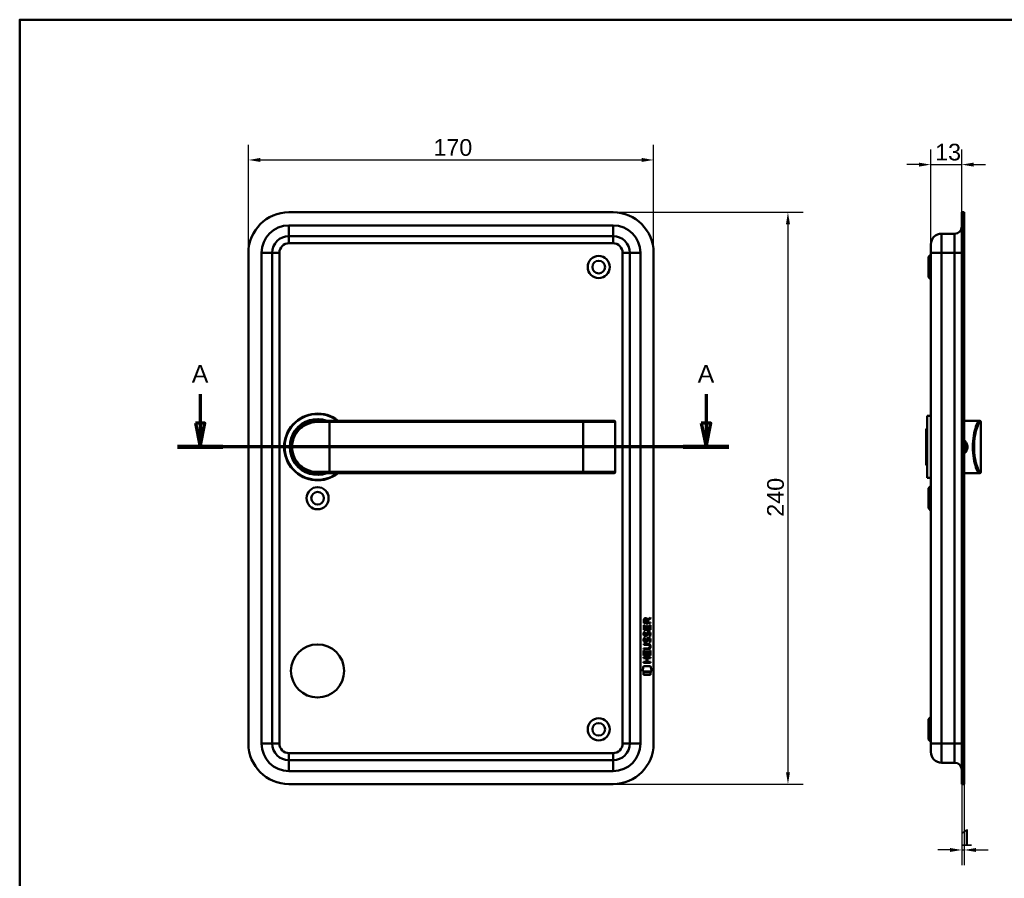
# Model space of a CAD drawing. Header units: millimetres. Extents: x 20 to 833, y 20 to 574.
# Tile 3 of 4: x 20 to 433, y 214 to 574. Entities that reach past the tile are written whole.
import ezdxf

# ---------------------------------------------------------------- set-up
doc = ezdxf.new("R2010")
doc.units = ezdxf.units.MM
doc.header["$LTSCALE"] = 2
for name, color, linetype, lineweight in [('Bemaßungen(DIN)', 7, 'Continuous', 25), ('Schnittansichtslinien(DIN)', 7, 'Continuous', 70), ('Sichtbare Kanten(DIN)', 7, 'Continuous', 50), ('Sichtbare tangentiale Kanten(DIN)', 7, 'Continuous', 50), ('Skizziergeometrie(DIN)', 7, 'Continuous', 50)]:
    doc.layers.add(name, color=color, linetype=linetype, lineweight=lineweight)
doc.styles.add('Aktuell-DINGroßer Text', font='arial.ttf')
doc.styles.add('STANDARD-DIN~0', font='arial.ttf')
doc.dimstyles.new('CAD-LAN', dxfattribs={"dimscale": 2, "dimtxt": 3.5, "dimasz": 2.5, "dimexe": 3.175, "dimexo": 0, "dimgap": 0.8, "dimtad": 1, "dimrnd": 1e-08, "dimtxsty": 'STANDARD-DIN~0', "dimcen": 0.09, "dimdle": 10, "dimclrd": 250, "dimclre": 250, "dimclrt": 250, "dimadec": 0, "dimazin": 2, "dimtfac": 1, "dimtmove": 0, "dimatfit": 3, "dimfxl": 1, "dimtolj": 1, "dimtzin": 0, "dimlwd": 25, "dimlwe": 25, "dimarcsym": 0})

# ---------------------------------------------------------------- blocks, each defined once
blk = doc.blocks.new('Ränder Standardrahmen')
at = {"layer": 'Skizziergeometrie(DIN)', "flags": 128}
blk.add_lwpolyline([(10, 10), (10, 287), (410, 287), (410, 10), (10, 10)], dxfattribs=at)
blk = doc.blocks.new('*D20')
at = {"layer": 'Bemaßungen(DIN)', "color": 250, "linetype": 'Continuous', "lineweight": 25, "true_color": 0x3f3f3f, "transparency": 16777216}
for p, q in [((402.33, 479.68), (402.33, 519.53)), ((415.33, 493.18), (415.33, 519.53)), ((397.33, 513.18), (392.33, 513.18)), ((402.33, 513.18), (415.33, 513.18)), ((420.33, 513.18), (425.33, 513.18))]:
    blk.add_line(p, q, dxfattribs=at)
at = {"layer": 'Bemaßungen(DIN)', "color": 250, "linetype": 'Continuous', "true_color": 0x3f3f3f, "transparency": 16777216}
for points in [[(397.33, 514.01), (397.33, 512.34), (402.33, 513.18)], [(420.33, 514.01), (420.33, 512.34), (415.33, 513.18)]]:
    blk.add_solid(points, dxfattribs=at)
at = {"layer": 'Defpoints', "color": 0, "linetype": 'Continuous', "transparency": 16777216}
for p in [(415.33, 513.18), (415.33, 493.18), (402.33, 479.68)]:
    blk.add_point(p, dxfattribs=at)
at = {"layer": 'Bemaßungen(DIN)', "color": 250, "linetype": 'Continuous', "lineweight": 25, "true_color": 0x3f3f3f, "transparency": 16777216, "insert": (404.15, 521.93), "char_height": 7, "attachment_point": 1, "style": 'STANDARD-DIN~0'}
blk.add_mtext('\\A1;13', dxfattribs=at)
blk = doc.blocks.new('*D21')
at = {"layer": 'Bemaßungen(DIN)', "color": 250, "linetype": 'Continuous', "lineweight": 25, "true_color": 0x3f3f3f, "transparency": 16777216}
for p, q in [((415.33, 253.18), (415.33, 219.19)), ((416.33, 253.18), (416.33, 219.19)), ((410.33, 225.54), (405.33, 225.54)), ((415.33, 225.54), (416.33, 225.54)), ((421.33, 225.54), (426.33, 225.54))]:
    blk.add_line(p, q, dxfattribs=at)
at = {"layer": 'Bemaßungen(DIN)', "color": 250, "linetype": 'Continuous', "true_color": 0x3f3f3f, "transparency": 16777216}
for points in [[(410.33, 226.38), (410.33, 224.71), (415.33, 225.54)], [(421.33, 226.38), (421.33, 224.71), (416.33, 225.54)]]:
    blk.add_solid(points, dxfattribs=at)
at = {"layer": 'Defpoints', "color": 0, "linetype": 'Continuous', "transparency": 16777216}
for p in [(415.33, 253.18), (416.33, 253.18), (416.33, 225.54)]:
    blk.add_point(p, dxfattribs=at)
at = {"layer": 'Bemaßungen(DIN)', "color": 250, "linetype": 'Continuous', "lineweight": 25, "true_color": 0x3f3f3f, "transparency": 16777216, "insert": (414.55, 234.17), "char_height": 7, "attachment_point": 1, "style": 'STANDARD-DIN~0'}
blk.add_mtext('\\A1;1', dxfattribs=at)
blk = doc.blocks.new('*D22')
at = {"layer": 'Bemaßungen(DIN)', "color": 250, "linetype": 'Continuous', "lineweight": 25, "true_color": 0x3f3f3f, "transparency": 16777216}
for p, q in [((115.99, 476.18), (115.99, 521.48)), ((285.99, 476.18), (285.99, 521.48)), ((120.99, 515.13), (280.99, 515.13))]:
    blk.add_line(p, q, dxfattribs=at)
at = {"layer": 'Bemaßungen(DIN)', "color": 250, "linetype": 'Continuous', "true_color": 0x3f3f3f, "transparency": 16777216}
for points in [[(120.99, 515.97), (120.99, 514.3), (115.99, 515.13)], [(280.99, 515.97), (280.99, 514.3), (285.99, 515.13)]]:
    blk.add_solid(points, dxfattribs=at)
at = {"layer": 'Defpoints', "color": 0, "linetype": 'Continuous', "transparency": 16777216}
for p in [(285.99, 515.13), (115.99, 476.18), (285.99, 476.18)]:
    blk.add_point(p, dxfattribs=at)
at = {"layer": 'Bemaßungen(DIN)', "color": 250, "linetype": 'Continuous', "lineweight": 25, "true_color": 0x3f3f3f, "transparency": 16777216, "insert": (193.6, 523.88), "char_height": 7, "attachment_point": 1, "style": 'STANDARD-DIN~0'}
blk.add_mtext('\\A1;170', dxfattribs=at)
blk = doc.blocks.new('*D23')
at = {"layer": 'Bemaßungen(DIN)', "color": 250, "linetype": 'Continuous', "lineweight": 25, "true_color": 0x3f3f3f, "transparency": 16777216}
for p, q in [((268.99, 493.18), (348.73, 493.18)), ((342.38, 488.18), (342.38, 258.18)), ((268.99, 253.18), (348.73, 253.18))]:
    blk.add_line(p, q, dxfattribs=at)
at = {"layer": 'Bemaßungen(DIN)', "color": 250, "linetype": 'Continuous', "true_color": 0x3f3f3f, "transparency": 16777216}
for points in [[(341.55, 488.18), (343.22, 488.18), (342.38, 493.18)], [(341.55, 258.18), (343.22, 258.18), (342.38, 253.18)]]:
    blk.add_solid(points, dxfattribs=at)
at = {"layer": 'Defpoints', "color": 0, "linetype": 'Continuous', "transparency": 16777216}
for p in [(268.99, 493.18), (268.99, 253.18), (342.38, 253.18)]:
    blk.add_point(p, dxfattribs=at)
at = {"layer": 'Bemaßungen(DIN)', "color": 250, "linetype": 'Continuous', "lineweight": 25, "true_color": 0x3f3f3f, "transparency": 16777216, "insert": (333.64, 365.4), "char_height": 7, "attachment_point": 1, "rotation": 90, "style": 'STANDARD-DIN~0'}
blk.add_mtext('\\A1;240', dxfattribs=at)
blk = doc.blocks.new('2DTransSchnitt0')
at = {"layer": 'Schnittansichtslinien(DIN)', "linetype": 'Continuous'}
for p, q in [((47.87, 208.42), (47.87, 202.34)), ((154, 208.42), (154, 202.34)), ((46.87, 202.34), (47.87, 197.34)), ((48.87, 202.34), (46.87, 202.34)), ((47.87, 202.34), (47.87, 197.34)), ((47.87, 197.34), (48.87, 202.34)), ((153, 202.34), (154, 197.34)), ((155, 202.34), (153, 202.34)), ((154, 202.34), (154, 197.34)), ((154, 197.34), (155, 202.34)), ((158.78, 197.34), (43.08, 197.34))]:
    blk.add_line(p, q, dxfattribs=at)
at = {"layer": 'Schnittansichtslinien(DIN)', "linetype": 'Continuous', "lineweight": 140}
for p, q in [((52.65, 197.34), (43.08, 197.34)), ((158.78, 197.34), (149.22, 197.34))]:
    blk.add_line(p, q, dxfattribs=at)
at = {"layer": 'Schnittansichtslinien(DIN)', "linetype": 'Continuous', "flags": 128}
for points in [[(46.87, 202.34), (47.87, 197.34), (48.87, 202.34), (46.87, 202.34)], [(153, 202.34), (154, 197.34), (155, 202.34), (153, 202.34)]]:
    blk.add_lwpolyline(points, dxfattribs=at)
at = {"layer": 'Schnittansichtslinien(DIN)'}
for points in [[(46.87, 202.34), (47.87, 197.34), (48.87, 202.34), (46.87, 202.34)], [(153, 202.34), (154, 197.34), (155, 202.34), (153, 202.34)]]:
    blk.add_solid(points, dxfattribs=at)
at = {"layer": 'Schnittansichtslinien(DIN)', "char_height": 3.73, "attachment_point": 7, "style": 'Aktuell-DINGroßer Text'}
for insert in [(46.11, 210.84), (152.25, 210.84)]:
    blk.add_mtext('A', dxfattribs=dict(at, insert=insert))

msp = doc.modelspace()

# ---------------------------------------------------------------- linework, layer by layer
at = {"layer": 'Sichtbare Kanten(DIN)'}
for p, q in [((268.9895, 493.1776), (132.9895, 493.1776)), ((415.3343, 476.1776), (415.3343, 493.1776)), ((416.3343, 493.1776), (415.3343, 493.1776)), ((416.3343, 476.1776), (416.3343, 493.1776)), ((406.8343, 484.1776), (412.3343, 484.1776)), ((132.9895, 483.1776), (268.9895, 483.1776)), ((402.3343, 476.1776), (402.3343, 479.6776)), ((115.9895, 476.1776), (115.9895, 270.1776)), ((125.9895, 270.1776), (125.9895, 476.1776)), ((275.9895, 476.1776), (275.9895, 270.1776)), ((285.9895, 270.1776), (285.9895, 476.1776)), ((401.3343, 474.4276), (402.3343, 475.4276)), ((402.3343, 476.1776), (402.3343, 270.1776)), ((415.3343, 476.1776), (415.3343, 270.1776)), ((416.3343, 476.1776), (416.3343, 270.1776)), ((401.3343, 465.9276), (401.3343, 474.4276)), ((401.3343, 465.9276), (402.3343, 464.9276)), ((144.9895, 405.6776), (149.9895, 405.6776)), ((256.4895, 405.6776), (149.9895, 405.6776)), ((269.3637, 405.6776), (256.4895, 405.6776)), ((269.3637, 405.6776), (269.383, 405.6776)), ((269.883, 384.1776), (269.883, 405.1776)), ((400.8343, 407.6776), (400.8343, 381.6776)), ((400.8343, 407.6776), (402.3343, 407.6776)), ((416.3343, 405.6776), (420.8343, 405.6776)), ((420.8343, 405.6776), (422.5471, 405.6776)), ((422.5471, 405.6776), (422.8343, 405.6776)), ((423.3343, 384.1776), (423.3343, 405.1776)), ((400.3343, 402.1776), (400.8343, 402.6776)), ((400.3343, 387.1776), (400.3343, 402.1776)), ((400.3343, 387.1776), (400.8343, 386.6776)), ((149.9895, 383.6776), (144.9895, 383.6776)), ((149.9895, 383.6776), (256.4895, 383.6776)), ((256.4895, 383.6776), (269.3637, 383.6776)), ((269.383, 383.6776), (269.3637, 383.6776)), ((400.8343, 381.6776), (402.3343, 381.6776)), ((416.3343, 383.6776), (420.8343, 383.6776)), ((420.8343, 383.6776), (422.5471, 383.6776)), ((422.8343, 383.6776), (422.5471, 383.6776)), ((401.3343, 377.4276), (402.3343, 378.4276)), ((401.3343, 368.9276), (401.3343, 377.4276)), ((401.3343, 368.9276), (402.3343, 367.9276)), ((283.5065, 322.2937), (284.7019, 323.0838)), ((284.7015, 322.6497), (283.5593, 321.8948)), ((284.7019, 323.0838), (284.7015, 322.6497)), ((281.8393, 317.9339), (281.8409, 319.9382)), ((281.8409, 319.9382), (282.1892, 319.9379)), ((281.8415, 320.6642), (281.8437, 321.9776)), ((284.6999, 320.6619), (281.8415, 320.6642)), ((282.1892, 319.9379), (282.1879, 318.3107)), ((282.1879, 318.3107), (283.0826, 318.31)), ((282.1921, 321.9337), (282.1914, 321.0454)), ((282.1914, 321.0454), (283.209, 321.0446)), ((283.0826, 318.31), (283.0837, 319.7569)), ((283.0837, 319.7569), (283.4322, 319.7566)), ((283.209, 321.0446), (283.2097, 321.9329)), ((283.4322, 319.7566), (283.431, 318.3097)), ((283.431, 318.3097), (284.3497, 318.309)), ((283.5593, 321.8948), (283.5586, 321.0444)), ((283.5586, 321.0444), (284.7002, 321.0434)), ((284.3497, 318.309), (284.351, 319.956)), ((284.351, 319.956), (284.6995, 319.9557)), ((284.6995, 319.9557), (284.6978, 317.9316)), ((284.7002, 321.0434), (284.6999, 320.6619)), ((284.6978, 317.9316), (281.8393, 317.9339)), ((282.009, 314.6136), (282.3477, 314.5132)), ((282.011, 317.1601), (282.3497, 317.0598)), ((282.2074, 315.8285), (282.2146, 315.8112)), ((282.8913, 315.7307), (282.9021, 315.7476)), ((283.9375, 314.3105), (283.9258, 314.3105)), ((283.9396, 316.857), (283.9278, 316.857)), ((281.8327, 309.7716), (281.833, 310.1487)), ((281.833, 310.1487), (283.5027, 310.1473)), ((281.8342, 311.7064), (281.8345, 312.0834)), ((283.5039, 311.7051), (281.8342, 311.7064)), ((281.8345, 312.0834), (283.4803, 312.0821)), ((282.2054, 313.282), (282.2126, 313.2646)), ((282.8892, 313.1842), (282.9, 313.2011)), ((284.384, 310.92), (284.3839, 310.9297)), ((281.8285, 306.0257), (281.8288, 306.4028)), ((283.0715, 306.0247), (281.8285, 306.0257)), ((281.8288, 306.4028), (284.6874, 306.4006)), ((281.8307, 307.1962), (281.8323, 309.2005)), ((284.6892, 307.194), (281.8307, 307.1962)), ((281.8323, 309.2005), (282.1807, 309.2002)), ((283.4785, 309.7702), (281.8327, 309.7716)), ((282.1807, 309.2002), (282.1794, 307.5731)), ((282.1794, 307.5731), (283.0741, 307.5723)), ((283.0703, 304.4671), (283.0715, 306.0247)), ((283.0741, 307.5723), (283.0752, 309.0193)), ((283.0752, 309.0193), (283.4237, 309.019)), ((283.4237, 309.019), (283.4225, 307.5721)), ((283.4225, 307.5721), (284.3411, 307.5713)), ((283.4279, 306.0245), (283.4266, 304.4669)), ((284.6871, 306.0235), (283.4279, 306.0245)), ((284.3411, 307.5713), (284.3424, 309.2185)), ((284.3424, 309.2185), (284.6908, 309.2182)), ((284.6874, 306.4006), (284.6871, 306.0235)), ((284.6908, 309.2182), (284.6892, 307.194)), ((281.2958, 300.514), (281.7548, 302.6468)), ((281.7548, 302.6468), (284.761, 302.6444)), ((281.8269, 304.0911), (281.8272, 304.4681)), ((284.6855, 304.0888), (281.8269, 304.0911)), ((281.8272, 304.4681), (283.0703, 304.4671)), ((283.4266, 304.4669), (284.6858, 304.4658)), ((284.6858, 304.4658), (284.6855, 304.0888)), ((284.761, 302.6444), (285.2109, 300.5108)), ((285.2109, 300.5108), (281.2958, 300.514)), ((281.7543, 299.0861), (281.7552, 300.2281)), ((284.7513, 299.0838), (281.7543, 299.0861)), ((281.7552, 300.2281), (284.7522, 300.2257)), ((284.7522, 300.2257), (284.7513, 299.0838)), ((401.3343, 280.4276), (402.3343, 281.4276)), ((401.3343, 271.9276), (401.3343, 280.4276)), ((401.3343, 271.9276), (402.3343, 270.9276)), ((402.3343, 266.6776), (402.3343, 270.1776)), ((415.3343, 253.1776), (415.3343, 270.1776)), ((416.3343, 253.1776), (416.3343, 270.1776)), ((268.9895, 263.1776), (132.9895, 263.1776)), ((406.8343, 262.1776), (412.3343, 262.1776)), ((132.9895, 253.1776), (268.9895, 253.1776)), ((416.3343, 253.1776), (415.3343, 253.1776))]:
    msp.add_line(p, q, dxfattribs=at)
for centre, radius in [((262.9895, 470.1776), 4.65), ((262.9895, 470.1776), 2.65), ((144.9895, 373.1776), 4.65), ((144.9895, 373.1776), 2.65), ((144.9895, 300.6776), 11.15), ((262.9895, 276.1776), 4.65), ((262.9895, 276.1776), 2.65)]:
    msp.add_circle(centre, radius, dxfattribs=at)
for centre, radius, start, end in [((132.9895, 476.1776), 17, 90, 180), ((268.9895, 476.1776), 17, 0, 90), ((406.8343, 479.6776), 4.5, 90, 180), ((412.3343, 487.1776), 3, 270, 0), ((132.9895, 476.1776), 7, 90, 180), ((268.9895, 476.1776), 7, 0, 90), ((144.9895, 394.6776), 14, 51.786789, 308.213211), ((144.9895, 394.6776), 13.8, 52.854196, 307.145804), ((144.9895, 394.6776), 11.7, 70.080283, 289.919717), ((144.9895, 394.6776), 11.6, 71.491372, 288.508628), ((144.9895, 394.6776), 11.5, 73.042574, 286.957426), ((144.9895, 394.6776), 11.3, 76.768028, 283.231972), ((269.383, 405.1776), 0.5, 0, 90), ((422.8343, 405.1776), 0.5, 0, 90), ((269.383, 384.1776), 0.5, 270, 0), ((422.8343, 384.1776), 0.5, 270, 0), ((132.9895, 270.1776), 17, 180, 270), ((132.9895, 270.1776), 7, 180, 270), ((268.9895, 270.1776), 7, 270, 0), ((268.9895, 270.1776), 17, 270, 0), ((406.8343, 266.6776), 4.5, 180, 270), ((412.3343, 259.1776), 3, 0, 90)]:
    msp.add_arc(centre, radius, start, end, dxfattribs=at)
for centre, major_axis, ratio, start_param, end_param in [((283.3707, 321.1609), (0.9765, -1.2741), 0.51804149, 2.7627686, 3.73551306), ((281.9778, 321.0801), (-1.2419, -1.6396), 0.59949376, 2.73657233, 3.56737986), ((283.4734, 318.9391), (-1.1034, -3.2961), 0.23129477, 5.95405459, 6.01501397), ((282.9527, 316.6224), (-0.5741, -1.0041), 0.54384094, 5.89502306, 6.35531677), ((282.8328, 315.7552), (-0.0982, -0.1394), 0.36417157, 1.34290001, 1.65097815), ((283.2791, 312.6258), (-0.838, -1.6403), 0.45945215, 2.83441855, 3.35611135), ((283.2799, 315.1702), (-0.8393, -1.6425), 0.45910241, 2.83459506, 3.35598286), ((283.5572, 316.6394), (-1.192, -3.5398), 0.22151613, 5.96789791, 6.02703889), ((282.9584, 314.0846), (-0.5826, -1.0124), 0.54160498, 5.89850192, 6.35633323), ((282.8308, 313.2087), (-0.0982, -0.1394), 0.36417158, 1.34290001, 1.65097814), ((279.6631, 314.4524), (4.8083, -4.3226), 0.37420137, 5.88811297, 6.60645232), ((279.6592, 307.4083), (4.8136, 4.3126), 0.37426609, 5.95992819, 6.67839211), ((260.9508, 330.7568), (23.2662, -20.361), 0.13713392, 6.12750203, 6.40243503)]:
    msp.add_ellipse(centre, major_axis=major_axis, ratio=ratio, start_param=start_param, end_param=end_param, dxfattribs=at)
for points, knots in [([(144.9895, 405.6776), (143.3326, 405.6776), (141.6898, 405.2976), (140.2169, 404.5883), (138.744, 403.879), (137.44, 402.8437), (136.4147, 401.5676), (135.3894, 400.2916), (134.6462, 398.7733), (134.2721, 397.1549), (133.898, 395.5366), (133.8983, 393.8165), (134.2723, 392.1991), (134.6464, 390.5817), (135.389, 389.0642), (136.4142, 387.7881), (137.4394, 386.5121), (138.7435, 385.4765), (140.2165, 384.767), (141.6895, 384.0576), (143.3326, 383.6776), (144.9895, 383.6776)], [-3.34328141, -3.34328141, -3.34328141, -3.34328141, -2.86566978, -2.86566978, -2.86566978, -2.38805815, -2.38805815, -2.38805815, -1.91044652, -1.91044652, -1.91044652, -1.43283489, -1.43283489, -1.43283489, -0.95522326, -0.95522326, -0.95522326, -0.47761163, -0.47761163, -0.47761163, 0, 0, 0, 0]), ([(416.3321, 396.9117), (416.7877, 396.501), (417.1193, 395.9526), (417.2579, 395.3505), (417.3587, 394.9126), (417.3592, 394.4463), (417.2584, 394.0068), (417.1575, 393.5672), (416.957, 393.1544), (416.679, 392.8061), (416.5744, 392.6751), (416.459, 392.5531), (416.3342, 392.4415)], [3.418106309, 3.418106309, 3.418106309, 3.418106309, 3.62583349, 3.62583349, 3.62583349, 3.776909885, 3.776909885, 3.776909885, 3.927986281, 3.927986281, 3.927986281, 3.984812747, 3.984812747, 3.984812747, 3.984812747]), ([(416.3343, 391.8826), (416.5683, 392.0619), (417.1405, 392.6328), (417.7219, 393.8686), (417.7251, 395.8052), (416.967, 396.9809), (416.3343, 397.4712)], [-1.90104406, -1.90104406, -1.90104406, -1.90104406, -1.812916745, -1.661840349, -1.510763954, -1.271931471, -1.271931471, -1.271931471, -1.271931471]), ([(284.3839, 310.9297), (284.3839, 310.9764), (284.3815, 311.0233), (284.3653, 311.1586), (284.3429, 311.2463), (284.2684, 311.3968), (284.2221, 311.4583), (284.1021, 311.564), (284.0312, 311.6041), (283.8142, 311.6875), (283.6546, 311.705), (283.5039, 311.7051)], [-0.133946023, -0.133946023, -0.133946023, -0.133946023, -0.119961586, -0.119961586, -0.09310912, -0.09310912, -0.069646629, -0.069646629, -0.045196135, -0.045196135, 0, 0, 0, 0])]:
    msp.add_open_spline(points, degree=3, knots=knots, dxfattribs=at)
for points in [[(281.8437, 321.9776), (281.8578, 322.4192), (282.0899, 322.8813), (282.7028, 322.8808)], [(283.2097, 321.9329), (283.2099, 322.2059), (283.1229, 322.5314), (282.7075, 322.5317)], [(281.8875, 315.6816), (281.7969, 315.9224), (281.768, 316.1557), (281.81, 316.4839)], [(281.8079, 313.9373), (281.8257, 314.0765), (281.8671, 314.2835), (281.938, 314.4566)], [(281.81, 316.4839), (281.8277, 316.6231), (281.8691, 316.83), (281.94, 317.0032)], [(282.4468, 315.221), (282.2234, 315.2539), (281.9937, 315.3993), (281.8875, 315.6816)], [(281.938, 314.4566), (281.9575, 314.5061), (282.009, 314.6135), (282.009, 314.6136)], [(281.94, 317.0032), (281.9595, 317.0526), (282.011, 317.16), (282.011, 317.1601)], [(282.1927, 314.0487), (282.1286, 313.7962), (282.1224, 313.5719), (282.1808, 313.3559)], [(282.1947, 316.5953), (282.1307, 316.3428), (282.1245, 316.1185), (282.1828, 315.9025)], [(282.3477, 314.5132), (282.3476, 314.5131), (282.2277, 314.1866), (282.1927, 314.0487)], [(282.3497, 317.0598), (282.3497, 317.0597), (282.2297, 316.7331), (282.1947, 316.5953)], [(282.4194, 315.5984), (282.5664, 315.5386), (282.7548, 315.5743), (282.8601, 315.6889)], [(282.6015, 315.2082), (282.5008, 315.2096), (282.4798, 315.2161), (282.4468, 315.221)], [(283.2293, 315.5727), (283.114, 315.3629), (282.919, 315.2042), (282.6015, 315.2082)], [(282.9021, 315.7476), (282.9708, 315.8572), (283.0277, 316.0207), (283.0827, 316.2659)], [(283.0807, 313.7194), (283.1647, 314.0872), (283.267, 314.2985), (283.408, 314.466)], [(283.0827, 316.2659), (283.1668, 316.6338), (283.269, 316.845), (283.4101, 317.0125)], [(283.422, 316.1155), (283.3676, 315.8756), (283.3052, 315.7106), (283.2293, 315.5727)], [(283.408, 314.466), (283.501, 314.5763), (283.6313, 314.6485), (283.811, 314.6726)], [(283.4101, 317.0125), (283.503, 317.1229), (283.6334, 317.1951), (283.813, 317.2191)], [(283.4708, 316.3141), (283.463, 316.2841), (283.4228, 316.1179), (283.422, 316.1155)], [(283.6547, 314.1926), (283.584, 314.1039), (283.5234, 313.9658), (283.4687, 313.7676)], [(283.6567, 316.7391), (283.586, 316.6505), (283.5254, 316.5123), (283.4708, 316.3141)], [(283.9258, 314.3105), (283.8041, 314.3106), (283.7289, 314.2778), (283.6547, 314.1926)], [(283.9278, 316.857), (283.8061, 316.8571), (283.7309, 316.8244), (283.6567, 316.7391)], [(283.811, 314.6726), (284.0983, 314.7109), (284.3811, 314.6107), (284.5747, 314.2942)], [(283.813, 317.2191), (284.1003, 317.2575), (284.3831, 317.1572), (284.5768, 316.8408)], [(284.1317, 315.2743), (284.1317, 315.2744), (284.2865, 315.5283), (284.3454, 315.813)], [(284.5003, 315.1876), (284.4799, 315.1922), (284.1317, 315.2743), (284.1317, 315.2743)], [(284.3434, 313.2664), (284.4123, 313.5996), (284.412, 313.8756), (284.3058, 314.0729)], [(284.3454, 315.813), (284.4144, 316.1461), (284.414, 316.4221), (284.3079, 316.6194)], [(284.725, 315.9059), (284.6951, 315.5748), (284.5371, 315.2452), (284.5003, 315.1876)], [(284.5747, 314.2942), (284.6848, 314.1136), (284.7385, 313.8946), (284.7383, 313.6249)], [(284.5768, 316.8408), (284.6868, 316.6601), (284.7406, 316.4412), (284.7404, 316.1714)], [(284.7404, 316.1714), (284.7403, 316.0866), (284.7336, 316.0008), (284.725, 315.9059)], [(281.8854, 313.1351), (281.7949, 313.3758), (281.766, 313.6091), (281.8079, 313.9373)], [(282.4448, 312.6744), (282.2213, 312.7074), (281.9917, 312.8527), (281.8854, 313.1351)], [(282.4174, 313.0519), (282.5643, 312.992), (282.7528, 313.0278), (282.858, 313.1424)], [(282.5994, 312.6617), (282.4988, 312.663), (282.4778, 312.6696), (282.4448, 312.6744)], [(283.2273, 313.0262), (283.112, 312.8164), (282.9169, 312.6576), (282.5994, 312.6617)], [(282.9, 313.2011), (282.9688, 313.3106), (283.0257, 313.4741), (283.0807, 313.7194)], [(283.42, 313.5689), (283.3656, 313.329), (283.3032, 313.1641), (283.2273, 313.0262)], [(283.4687, 313.7676), (283.461, 313.7375), (283.4208, 313.5713), (283.42, 313.5689)], [(284.1296, 312.7278), (284.1297, 312.7278), (284.2844, 312.9818), (284.3434, 313.2664)], [(284.4983, 312.641), (284.4779, 312.6457), (284.1297, 312.7277), (284.1296, 312.7278)], [(284.723, 313.3594), (284.6931, 313.0283), (284.5351, 312.6986), (284.4983, 312.641)], [(284.7383, 313.6249), (284.7383, 313.54), (284.7315, 313.4543), (284.723, 313.3594)]]:
    msp.add_open_spline(points, degree=3, dxfattribs=at)
at = {"layer": 'Sichtbare tangentiale Kanten(DIN)'}
for p, q in [((268.9895, 487.6776), (132.9895, 487.6776)), ((132.9895, 487.6776), (132.9895, 483.1776)), ((268.9895, 487.6776), (268.9895, 483.1776)), ((406.8343, 484.1776), (406.8343, 476.1776)), ((412.3343, 476.1776), (412.3343, 484.1776)), ((132.9895, 480.1776), (132.9895, 483.1776)), ((132.9895, 480.1776), (268.9895, 480.1776)), ((268.9895, 480.1776), (268.9895, 483.1776)), ((121.4895, 476.1776), (125.9895, 476.1776)), ((121.4895, 476.1776), (121.4895, 270.1776)), ((128.9895, 476.1776), (125.9895, 476.1776)), ((128.9895, 270.1776), (128.9895, 476.1776)), ((272.9895, 476.1776), (275.9895, 476.1776)), ((272.9895, 476.1776), (272.9895, 270.1776)), ((280.4895, 476.1776), (275.9895, 476.1776)), ((280.4895, 270.1776), (280.4895, 476.1776)), ((402.3343, 476.1776), (406.8343, 476.1776)), ((406.8343, 270.1776), (406.8343, 476.1776)), ((406.8343, 476.1776), (412.3343, 476.1776)), ((412.3343, 476.1776), (412.3343, 270.1776)), ((415.3343, 476.1776), (412.3343, 476.1776)), ((416.3343, 476.1776), (415.3343, 476.1776)), ((149.9895, 405.1776), (144.9322, 405.1776)), ((149.9895, 405.6776), (149.9895, 405.1776)), ((149.9895, 405.1776), (256.4895, 405.1776)), ((149.9895, 384.1776), (149.9895, 405.1776)), ((256.4895, 405.6776), (256.4895, 405.1776)), ((256.4895, 384.1776), (256.4895, 405.1776)), ((256.4895, 405.1776), (269.8443, 405.1776)), ((269.8443, 405.1776), (269.8443, 384.1776)), ((269.883, 405.1776), (269.8443, 405.1776)), ((423.3343, 405.1776), (423.0438, 405.1776)), ((144.9322, 384.1776), (149.9895, 384.1776)), ((256.4895, 384.1776), (149.9895, 384.1776)), ((149.9895, 383.6776), (149.9895, 384.1776)), ((256.4895, 383.6776), (256.4895, 384.1776)), ((269.8443, 384.1776), (256.4895, 384.1776)), ((269.8443, 384.1776), (269.883, 384.1776)), ((423.0438, 384.1776), (423.3343, 384.1776)), ((125.9895, 270.1776), (121.4895, 270.1776)), ((125.9895, 270.1776), (128.9895, 270.1776)), ((275.9895, 270.1776), (272.9895, 270.1776)), ((275.9895, 270.1776), (280.4895, 270.1776)), ((406.8343, 270.1776), (402.3343, 270.1776)), ((406.8343, 270.1776), (406.8343, 262.1776)), ((406.8343, 270.1776), (412.3343, 270.1776)), ((412.3343, 262.1776), (412.3343, 270.1776)), ((412.3343, 270.1776), (415.3343, 270.1776)), ((416.3343, 270.1776), (415.3343, 270.1776)), ((268.9895, 266.1776), (132.9895, 266.1776)), ((132.9895, 263.1776), (132.9895, 266.1776)), ((268.9895, 263.1776), (268.9895, 266.1776)), ((132.9895, 263.1776), (132.9895, 258.6776)), ((268.9895, 263.1776), (268.9895, 258.6776)), ((132.9895, 258.6776), (268.9895, 258.6776))]:
    msp.add_line(p, q, dxfattribs=at)
for centre, radius, start, end in [((132.9895, 476.1776), 11.5, 90, 180), ((268.9895, 476.1776), 11.5, 0, 90), ((132.9895, 476.1776), 4, 90, 180), ((268.9895, 476.1776), 4, 0, 90), ((132.9895, 270.1776), 11.5, 180, 270), ((132.9895, 270.1776), 4, 180, 270), ((268.9895, 270.1776), 4, 270, 0), ((268.9895, 270.1776), 11.5, 270, 0)]:
    msp.add_arc(centre, radius, start, end, dxfattribs=at)
for centre, major_axis, ratio, start_param, end_param in [((144.9895, 405.1776), (0, 0.5), 0.11450382, 0, 1.57079633), ((269.3637, 405.1776), (0, 0.5), 0.9612617, 4.71238898, 6.28318531), ((422.5471, 405.1776), (0, 0.5), 0.99342281, 4.71238898, 6.28318531), ((144.9895, 384.1776), (0, -0.5), 0.11450382, 4.71238898, 6.28318531), ((269.3637, 384.1776), (0, -0.5), 0.9612617, 0, 1.57079633), ((422.5471, 384.1776), (0, -0.5), 0.99342281, 0, 1.57079633)]:
    msp.add_ellipse(centre, major_axis=major_axis, ratio=ratio, start_param=start_param, end_param=end_param, dxfattribs=at)
for points, knots in [([(144.9322, 384.1776), (143.3325, 384.1776), (141.7465, 384.5415), (140.3241, 385.2179), (138.9018, 385.8942), (137.6425, 386.883), (136.6528, 388.1012), (135.6632, 389.3193), (134.9422, 390.7668), (134.5828, 392.3113), (134.2233, 393.8558), (134.2245, 395.4973), (134.5845, 397.0424), (134.9445, 398.5874), (135.6643, 400.036), (136.6535, 401.2545), (137.6427, 402.473), (138.9023, 403.4613), (140.3246, 404.1375), (141.7469, 404.8136), (143.3325, 405.1776), (144.9322, 405.1776)], [0, 0, 0, 0, 0.47761163, 0.47761163, 0.47761163, 0.95522326, 0.95522326, 0.95522326, 1.43283489, 1.43283489, 1.43283489, 1.91044652, 1.91044652, 1.91044652, 2.38805815, 2.38805815, 2.38805815, 2.86566978, 2.86566978, 2.86566978, 3.34328141, 3.34328141, 3.34328141, 3.34328141]), ([(422.5471, 405.6776), (422.3648, 405.6776), (422.0908, 405.2976), (421.776, 404.5883), (421.4612, 403.879), (421.1056, 402.8437), (420.7963, 401.5676), (420.487, 400.2916), (420.2239, 398.7733), (420.0919, 397.1549), (419.9599, 395.5366), (419.9589, 393.8165), (420.0905, 392.1991), (420.2221, 390.5817), (420.4862, 389.0642), (420.7959, 387.7881), (421.1056, 386.5121), (421.4609, 385.4765), (421.7757, 384.767), (422.0905, 384.0576), (422.3648, 383.6776), (422.5471, 383.6776)], [-3.34328141, -3.34328141, -3.34328141, -3.34328141, -2.86566978, -2.86566978, -2.86566978, -2.38805815, -2.38805815, -2.38805815, -1.91044652, -1.91044652, -1.91044652, -1.43283489, -1.43283489, -1.43283489, -0.95522326, -0.95522326, -0.95522326, -0.47761163, -0.47761163, -0.47761163, 0, 0, 0, 0]), ([(423.0438, 384.1776), (422.8594, 384.1776), (422.5828, 384.5415), (422.2638, 385.2179), (421.9448, 385.8942), (421.5861, 386.883), (421.2726, 388.1012), (420.9591, 389.3193), (420.6938, 390.7668), (420.56, 392.3113), (420.4262, 393.8558), (420.4267, 395.4973), (420.5607, 397.0424), (420.6946, 398.5874), (420.9595, 400.036), (421.2728, 401.2545), (421.5861, 402.473), (421.9449, 403.4613), (422.2639, 404.1375), (422.5828, 404.8136), (422.8594, 405.1776), (423.0438, 405.1776)], [0, 0, 0, 0, 0.47761163, 0.47761163, 0.47761163, 0.95522326, 0.95522326, 0.95522326, 1.43283489, 1.43283489, 1.43283489, 1.91044652, 1.91044652, 1.91044652, 2.38805815, 2.38805815, 2.38805815, 2.86566978, 2.86566978, 2.86566978, 3.34328141, 3.34328141, 3.34328141, 3.34328141])]:
    msp.add_open_spline(points, degree=3, knots=knots, dxfattribs=at)

# ---------------------------------------------------------------- block references
at = {"xscale": 2, "yscale": 2, "zscale": 2}
msp.add_blockref('Ränder Standardrahmen', (0, 0), dxfattribs=at)
at = {"layer": 'Schnittansichtslinien(DIN)', "xscale": 2, "yscale": 2, "zscale": 2}
msp.add_blockref('2DTransSchnitt0', (0, 0), dxfattribs=at)

# ---------------------------------------------------------------- dimensions: what is measured, and where the dimension line sits
at = {"layer": 'Bemaßungen(DIN)', "color": 250, "linetype": 'Continuous', "lineweight": 25, "true_color": 0x3f3f3f}
for base, p1, p2, angle, override, picture, middle in [((285.9895, 515.1332), (115.9895, 476.1776), (285.9895, 476.1776), 180, {"dimgap": 0.8, "dimdec": 2, "dimtol": 0, "dimlim": 0, "dimtp": 0, "dimtm": 0, "dimtdec": 2, "dimtofl": 0, "dimatfit": 1}, '*D22', (200.9895, 515.1332)), ((415.3343, 513.1776), (402.3343, 479.6776), (415.3343, 493.1776), 180, {"dimgap": 0.8, "dimdec": 2, "dimtol": 0, "dimlim": 0, "dimtp": 0, "dimtm": 0, "dimtdec": 2, "dimtofl": 1, "dimatfit": 1}, '*D20', (408.8343, 513.1776)), ((342.3848, 253.1776), (268.9895, 493.1776), (268.9895, 253.1776), 90, {"dimgap": 0.8, "dimdec": 2, "dimtol": 0, "dimlim": 0, "dimtp": 0, "dimtm": 0, "dimtdec": 2, "dimtofl": 0, "dimatfit": 1}, '*D23', (342.3848, 373.1776)), ((416.3343, 225.5423), (415.3343, 253.1776), (416.3343, 253.1776), 180, {"dimgap": 0.8, "dimdec": 2, "dimtol": 0, "dimlim": 0, "dimtp": 0, "dimtm": 0, "dimtdec": 2, "dimtofl": 1, "dimatfit": 1}, '*D21', (415.8343, 225.5423))]:
    dim = msp.add_linear_dim(base=base, p1=p1, p2=p2, angle=angle, dimstyle='CAD-LAN', override=override, dxfattribs=at)
    dim.commit()
    dim.dimension.update_dxf_attribs({"geometry": picture, "text_midpoint": middle, "dimtype": 160})

doc.saveas('drawing.dxf')
